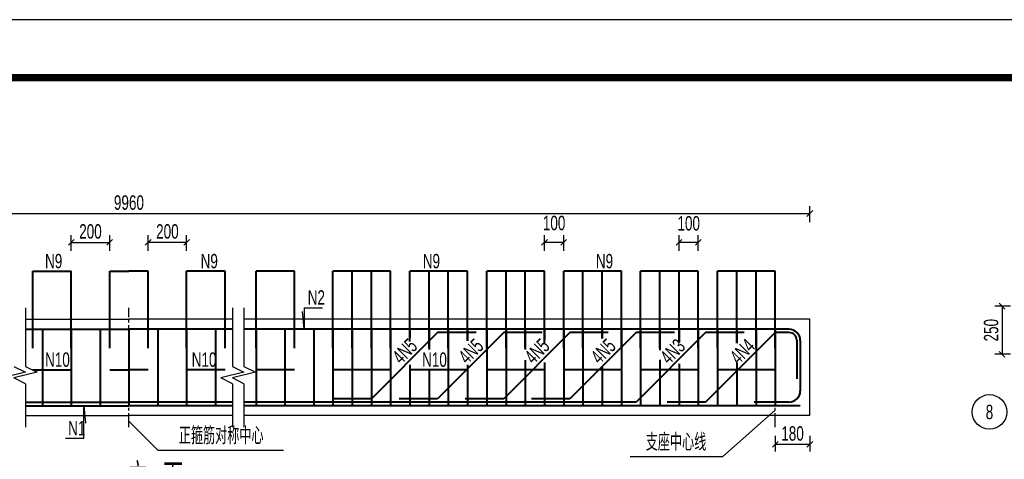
# Model space of a CAD drawing. Header units: millimetres. Extents: x -120871 to -111289, y -80062 to -71425.
# Tile 7 of 37: x -119301 to -118619, y -75433 to -75128. Entities that reach past the tile are written whole.
import ezdxf
from ezdxf.enums import TextEntityAlignment as Align

# ---------------------------------------------------------------- set-up
doc = ezdxf.new("R2010")
doc.units = ezdxf.units.MM
doc.header["$LTSCALE"] = 0.3
doc.header["$PDMODE"] = 99
doc.linetypes.add('CENTER', pattern=[50.8, 31.75, -6.35, 6.35, -6.35])
doc.layers.get('0').update_dxf_attribs({"lineweight": 18})
for name, color, linetype, lineweight in [('BM1', 7, 'Continuous', 15), ('文字', 4, 'Continuous', 18), ('标注', 7, 'Continuous', 18), ('轮廓', 7, 'Continuous', 30), ('钢筋', 1, 'Continuous', 40)]:
    doc.layers.add(name, color=color, linetype=linetype, lineweight=lineweight)
for name, color, linetype in [('LOCKUP', 7, 'Continuous'), ('点划线', 7, 'CENTER'), ('附属', 7, 'Continuous')]:
    doc.layers.add(name, color=color, linetype=linetype)
doc.styles.add('hz-e', font='hztxt_e.shx', dxfattribs={"width": 0.7, "bigfont": 'hztxt.shx'})
doc.dimstyles.new('ISO-50', dxfattribs={"dimscale": 0.625, "dimtxt": 25, "dimasz": 10, "dimexe": 12.5, "dimexo": 6.25, "dimgap": 6.25, "dimtad": 1, "dimdec": 0, "dimdsep": 46, "dimtxsty": 'hz-e', "dimblk": 'OBLIQUE', "dimcen": 2.5, "dimadec": 0, "dimazin": 0, "dimtfac": 1, "dimtdec": 0, "dimtix": 1, "dimtmove": 2, "dimatfit": 3, "dimldrblk": 'OBLIQUE', "dimfxl": 15, "dimfxlon": 1, "dimarcsym": 0})

# ---------------------------------------------------------------- blocks, each defined once
blk = doc.blocks.new('_Oblique')
at = {"color": 0, "linetype": 'ByBlock', "lineweight": -2}
blk.add_line((-0.5, -0.5), (0.5, 0.5), dxfattribs=at)
blk = doc.blocks.new('*D317')
at = {"layer": 'Defpoints', "color": 0}
for p in [(-119212.25, -75282.33), (-119212.25, -75302.33), (-119185.59, -75302.33)]:
    blk.add_point(p, dxfattribs=at)
at = {"layer": '标注', "color": 0, "lineweight": -2}
for p, q in [((-119212.25, -75288.33), (-119212.25, -75277.33)), ((-119185.59, -75288.33), (-119185.59, -75277.33)), ((-119185.59, -75282.33), (-119212.25, -75282.33))]:
    blk.add_line(p, q, dxfattribs=at)
at = {"layer": '标注', "color": 0, "lineweight": -2, "xscale": 4, "yscale": 4, "zscale": 4, "rotation": 180}
blk.add_blockref('_Oblique', (-119212.25, -75282.33), dxfattribs=at)
at = {"layer": '标注', "color": 0, "lineweight": -2, "xscale": 4, "yscale": 4, "zscale": 4}
blk.add_blockref('_Oblique', (-119185.59, -75282.33), dxfattribs=at)
at = {"layer": '标注', "color": 0, "insert": (-119198.92, -75274.83), "char_height": 10, "attachment_point": 5, "style": 'hz-e'}
blk.add_mtext('200', dxfattribs=at)
blk = doc.blocks.new('*D321')
at = {"layer": 'Defpoints', "color": 0}
for p in [(-119238.92, -75282.33), (-119265.59, -75302.33), (-119238.92, -75302.33)]:
    blk.add_point(p, dxfattribs=at)
at = {"layer": '标注', "color": 0, "lineweight": -2}
for p, q in [((-119265.59, -75288.33), (-119265.59, -75277.33)), ((-119238.92, -75288.33), (-119238.92, -75277.33)), ((-119265.59, -75282.33), (-119238.92, -75282.33))]:
    blk.add_line(p, q, dxfattribs=at)
at = {"layer": '标注', "color": 0, "lineweight": -2, "xscale": 4, "yscale": 4, "zscale": 4, "rotation": 180}
blk.add_blockref('_Oblique', (-119265.59, -75282.33), dxfattribs=at)
at = {"layer": '标注', "color": 0, "lineweight": -2, "xscale": 4, "yscale": 4, "zscale": 4}
blk.add_blockref('_Oblique', (-119238.92, -75282.33), dxfattribs=at)
at = {"layer": '标注', "color": 0, "insert": (-119252.25, -75274.83), "char_height": 10, "attachment_point": 5, "style": 'hz-e'}
blk.add_mtext('200', dxfattribs=at)
blk = doc.blocks.new('*D335')
at = {"layer": 'Defpoints', "color": 0}
for p in [(-118753.46, -75262.33), (-119697.71, -75282.33), (-118753.46, -75282.33)]:
    blk.add_point(p, dxfattribs=at)
at = {"layer": '标注', "color": 0, "lineweight": -2}
for p, q in [((-119697.71, -75268.33), (-119697.71, -75257.33)), ((-118753.46, -75268.33), (-118753.46, -75257.33)), ((-119697.71, -75262.33), (-118753.46, -75262.33))]:
    blk.add_line(p, q, dxfattribs=at)
at = {"layer": '标注', "color": 0, "lineweight": -2, "xscale": 4, "yscale": 4, "zscale": 4, "rotation": 180}
blk.add_blockref('_Oblique', (-119697.71, -75262.33), dxfattribs=at)
at = {"layer": '标注', "color": 0, "lineweight": -2, "xscale": 4, "yscale": 4, "zscale": 4}
blk.add_blockref('_Oblique', (-118753.46, -75262.33), dxfattribs=at)
at = {"layer": '标注', "color": 0, "insert": (-119225.59, -75254.83), "char_height": 10, "attachment_point": 5, "style": 'hz-e'}
blk.add_mtext('9960', dxfattribs=at)
blk = doc.blocks.new('*D341')
at = {"layer": 'Defpoints', "color": 0}
for p in [(-118844.13, -75282.33), (-118844.13, -75302.33), (-118830.79, -75302.33)]:
    blk.add_point(p, dxfattribs=at)
at = {"layer": '标注', "color": 0, "lineweight": -2}
for p, q in [((-118844.13, -75288.33), (-118844.13, -75277.33)), ((-118830.79, -75288.33), (-118830.79, -75277.33)), ((-118830.79, -75282.33), (-118844.13, -75282.33))]:
    blk.add_line(p, q, dxfattribs=at)
at = {"layer": '标注', "color": 0, "lineweight": -2, "xscale": 4, "yscale": 4, "zscale": 4, "rotation": 180}
blk.add_blockref('_Oblique', (-118844.13, -75282.33), dxfattribs=at)
at = {"layer": '标注', "color": 0, "lineweight": -2, "xscale": 4, "yscale": 4, "zscale": 4}
blk.add_blockref('_Oblique', (-118830.79, -75282.33), dxfattribs=at)
at = {"layer": '标注', "color": 0, "insert": (-118837.46, -75269.2), "char_height": 10, "attachment_point": 5, "style": 'hz-e'}
blk.add_mtext('100', dxfattribs=at)
blk = doc.blocks.new('*D419')
at = {"layer": 'Defpoints', "color": 0}
for p in [(-118937.46, -75282.33), (-118937.46, -75302.33), (-118924.13, -75302.33)]:
    blk.add_point(p, dxfattribs=at)
at = {"layer": '标注', "color": 0, "lineweight": -2}
for p, q in [((-118937.46, -75288.33), (-118937.46, -75277.33)), ((-118924.13, -75288.33), (-118924.13, -75277.33)), ((-118924.13, -75282.33), (-118937.46, -75282.33))]:
    blk.add_line(p, q, dxfattribs=at)
at = {"layer": '标注', "color": 0, "lineweight": -2, "xscale": 4, "yscale": 4, "zscale": 4, "rotation": 180}
blk.add_blockref('_Oblique', (-118937.46, -75282.33), dxfattribs=at)
at = {"layer": '标注', "color": 0, "lineweight": -2, "xscale": 4, "yscale": 4, "zscale": 4}
blk.add_blockref('_Oblique', (-118924.13, -75282.33), dxfattribs=at)
at = {"layer": '标注', "color": 0, "insert": (-118930.79, -75268.99), "char_height": 10, "attachment_point": 5, "style": 'hz-e'}
blk.add_mtext('100', dxfattribs=at)
blk = doc.blocks.new('*D342')
at = {"layer": 'Defpoints', "color": 0}
for p in [(-118777.46, -75402.33), (-118753.46, -75402.33), (-118777.46, -75422.33)]:
    blk.add_point(p, dxfattribs=at)
at = {"layer": '标注', "color": 0, "lineweight": -2}
for p, q in [((-118777.46, -75416.33), (-118777.46, -75427.33)), ((-118753.46, -75422.33), (-118777.46, -75422.33)), ((-118753.46, -75416.33), (-118753.46, -75427.33))]:
    blk.add_line(p, q, dxfattribs=at)
at = {"layer": '标注', "color": 0, "lineweight": -2, "xscale": 4, "yscale": 4, "zscale": 4, "rotation": 180}
blk.add_blockref('_Oblique', (-118777.46, -75422.33), dxfattribs=at)
at = {"layer": '标注', "color": 0, "lineweight": -2, "xscale": 4, "yscale": 4, "zscale": 4}
blk.add_blockref('_Oblique', (-118753.46, -75422.33), dxfattribs=at)
at = {"layer": '标注', "color": 0, "insert": (-118765.46, -75414.83), "char_height": 10, "attachment_point": 5, "style": 'hz-e'}
blk.add_mtext('180', dxfattribs=at)
blk = doc.blocks.new('*D358')
at = {"layer": 'Defpoints', "color": 0}
for p in [(-118600.23, -75326.56), (-118620.23, -75359.89), (-118600.23, -75359.89)]:
    blk.add_point(p, dxfattribs=at)
at = {"layer": '标注', "color": 0, "lineweight": -2}
for p, q in [((-118614.23, -75326.56), (-118625.23, -75326.56)), ((-118620.23, -75326.56), (-118620.23, -75359.89)), ((-118614.23, -75359.89), (-118625.23, -75359.89))]:
    blk.add_line(p, q, dxfattribs=at)
at = {"layer": '标注', "color": 0, "lineweight": -2, "xscale": 4, "yscale": 4, "zscale": 4}
for p, rotation in [((-118620.23, -75326.56), 90), ((-118620.23, -75359.89), 270)]:
    blk.add_blockref('_Oblique', p, dxfattribs=dict(at, rotation=rotation))
at = {"layer": '标注', "color": 0, "insert": (-118627.73, -75343.22), "char_height": 10, "attachment_point": 5, "rotation": 90, "style": 'hz-e'}
blk.add_mtext('250', dxfattribs=at)

msp = doc.modelspace()

# ---------------------------------------------------------------- linework, layer by layer
at = {"layer": 'BM1', "color": 0, "linetype": 'Continuous', "const_width": 4.999}
msp.add_lwpolyline([(-119814.296, -76603.197), (-119814.296, -75168.194), (-117801.801, -75168.194), (-117801.801, -76603.197)], close=True, dxfattribs=at)
at = {"layer": 'LOCKUP'}
msp.add_line((-117776.804, -75128.043), (-119898.218, -75128.043), dxfattribs=at)
at = {"layer": '点划线', "linetype": 'CENTER'}
for p, q in [((-119225.587, -75410.326), (-119225.587, -75327.66)), ((-118777.46, -75410.326), (-118777.46, -75338.326))]:
    msp.add_line(p, q, dxfattribs=at)
at = {"layer": '轮廓'}
for p, q in [((-119297.32, -75327.66), (-119297.32, -75368.326)), ((-119153.854, -75327.66), (-119153.854, -75368.326)), ((-119145.854, -75327.66), (-119145.854, -75368.326)), ((-119297.32, -75335.66), (-119225.587, -75335.66)), ((-119157.587, -75335.66), (-119225.587, -75335.66)), ((-119153.854, -75335.66), (-119224.381, -75335.66)), ((-118753.46, -75335.66), (-119145.854, -75335.66)), ((-118753.46, -75402.326), (-118753.46, -75335.66)), ((-118753.46, -75402.326), (-118753.46, -75335.66)), ((-119297.32, -75372.326), (-119313.32, -75376.326)), ((-119305.32, -75368.326), (-119297.32, -75372.326)), ((-119289.32, -75372.326), (-119305.32, -75376.326)), ((-119297.32, -75368.326), (-119289.32, -75372.326)), ((-119145.854, -75372.326), (-119161.854, -75376.326)), ((-119153.854, -75368.326), (-119145.854, -75372.326)), ((-119137.854, -75372.326), (-119153.854, -75376.326)), ((-119145.854, -75368.326), (-119137.854, -75372.326)), ((-119297.32, -75380.326), (-119305.32, -75376.326)), ((-119297.32, -75380.326), (-119297.32, -75410.326)), ((-119153.854, -75380.326), (-119161.854, -75376.326)), ((-119145.854, -75380.326), (-119153.854, -75376.326)), ((-119153.854, -75380.326), (-119153.854, -75410.326)), ((-119145.854, -75380.326), (-119145.854, -75410.326)), ((-119297.32, -75402.326), (-119225.587, -75402.326)), ((-119157.587, -75402.326), (-119225.587, -75402.326)), ((-119153.854, -75402.326), (-119224.381, -75402.326)), ((-118753.46, -75402.326), (-119145.854, -75402.326))]:
    msp.add_line(p, q, dxfattribs=at)
at = {"layer": '钢筋'}
for p, q in [((-119292.254, -75355.66), (-119292.254, -75302.326)), ((-119292.254, -75302.326), (-119265.587, -75302.326)), ((-119265.587, -75355.66), (-119265.587, -75302.326)), ((-119238.92, -75302.326), (-119225.587, -75302.326)), ((-119238.92, -75355.66), (-119238.92, -75302.326)), ((-119212.254, -75302.326), (-119225.587, -75302.326)), ((-119212.254, -75355.66), (-119212.254, -75302.326)), ((-119185.587, -75355.66), (-119185.587, -75302.326)), ((-119158.92, -75302.326), (-119185.587, -75302.326)), ((-119158.92, -75355.66), (-119158.92, -75302.326)), ((-119110.793, -75302.326), (-119137.46, -75302.326)), ((-119137.46, -75355.66), (-119137.46, -75302.326)), ((-119110.793, -75355.66), (-119110.793, -75302.326)), ((-119084.126, -75355.66), (-119084.126, -75302.326)), ((-119044.126, -75302.326), (-119084.126, -75302.326)), ((-119070.793, -75355.66), (-119070.793, -75302.326)), ((-119057.46, -75355.66), (-119057.46, -75302.326)), ((-119044.126, -75355.66), (-119044.126, -75302.326)), ((-119030.793, -75350.956), (-119030.793, -75302.326)), ((-118990.793, -75302.326), (-119030.793, -75302.326)), ((-119017.46, -75355.66), (-119017.46, -75302.326)), ((-119004.126, -75355.66), (-119004.126, -75302.326)), ((-118990.793, -75350.663), (-118990.793, -75302.326)), ((-118977.46, -75355.66), (-118977.46, -75302.326)), ((-118950.793, -75302.326), (-118977.46, -75302.326)), ((-118937.46, -75302.326), (-118964.126, -75302.326)), ((-118964.126, -75355.66), (-118964.126, -75302.326)), ((-118950.793, -75355.66), (-118950.793, -75302.326)), ((-118937.46, -75352.556), (-118937.46, -75302.326)), ((-118897.46, -75302.326), (-118924.126, -75302.326)), ((-118924.126, -75355.66), (-118924.126, -75302.326)), ((-118910.793, -75355.66), (-118910.793, -75302.326)), ((-118884.126, -75302.326), (-118910.793, -75302.326)), ((-118897.46, -75349.063), (-118897.46, -75302.326)), ((-118884.126, -75355.66), (-118884.126, -75302.326)), ((-118844.126, -75302.326), (-118870.793, -75302.326)), ((-118870.793, -75355.66), (-118870.793, -75302.326)), ((-118857.46, -75355.66), (-118857.46, -75302.326)), ((-118830.793, -75302.326), (-118857.46, -75302.326)), ((-118844.126, -75351.679), (-118844.126, -75302.326)), ((-118830.793, -75355.66), (-118830.793, -75302.326)), ((-118817.46, -75355.66), (-118817.46, -75302.326)), ((-118790.793, -75302.326), (-118817.46, -75302.326)), ((-118804.126, -75352.13), (-118804.126, -75302.326)), ((-118777.46, -75302.326), (-118804.126, -75302.326)), ((-118790.793, -75355.66), (-118790.793, -75302.326)), ((-118777.46, -75355.66), (-118777.46, -75302.326)), ((-119297.32, -75342.46), (-119225.587, -75342.46)), ((-119285.587, -75342.46), (-119285.587, -75395.526)), ((-119265.587, -75342.46), (-119265.587, -75395.526)), ((-119245.587, -75342.46), (-119245.587, -75395.526)), ((-119157.587, -75342.46), (-119225.587, -75342.46)), ((-119225.587, -75342.46), (-119225.587, -75395.526)), ((-119153.854, -75342.46), (-119224.381, -75342.46)), ((-119205.587, -75342.46), (-119205.587, -75395.526)), ((-119185.587, -75342.46), (-119185.587, -75395.526)), ((-119165.587, -75342.46), (-119165.587, -75395.526)), ((-118768.126, -75342.46), (-119145.854, -75342.46)), ((-119137.46, -75342.46), (-119137.46, -75395.526)), ((-119117.46, -75342.46), (-119117.46, -75395.526)), ((-119097.46, -75342.46), (-119097.46, -75395.526)), ((-119084.126, -75342.46), (-119084.126, -75395.526)), ((-119070.793, -75342.46), (-119070.793, -75395.526)), ((-119057.46, -75342.46), (-119057.46, -75395.526)), ((-119011.593, -75344.86), (-119057.46, -75390.726)), ((-119044.126, -75342.46), (-119044.126, -75395.526)), ((-119030.793, -75342.46), (-119030.793, -75348.169)), ((-119017.46, -75342.46), (-119017.46, -75356.701)), ((-118965.726, -75344.86), (-119011.593, -75390.726)), ((-118984.926, -75344.86), (-119011.593, -75344.86)), ((-119004.126, -75342.46), (-119004.126, -75395.526)), ((-118990.793, -75342.46), (-118990.793, -75350.663)), ((-118977.46, -75342.46), (-118977.46, -75395.526)), ((-118919.86, -75344.86), (-118965.726, -75390.726)), ((-118939.06, -75344.86), (-118965.726, -75344.86)), ((-118964.126, -75342.46), (-118964.126, -75395.526)), ((-118950.793, -75342.46), (-118950.793, -75356.53)), ((-118937.46, -75342.46), (-118937.46, -75349.769)), ((-118924.126, -75342.46), (-118924.126, -75355.793)), ((-118924.126, -75342.46), (-118924.126, -75395.526)), ((-118873.993, -75344.86), (-118919.86, -75390.726)), ((-118893.193, -75344.86), (-118919.86, -75344.86)), ((-118910.793, -75342.46), (-118910.793, -75395.526)), ((-118897.46, -75342.46), (-118897.46, -75349.063)), ((-118884.126, -75342.46), (-118884.126, -75395.526)), ((-118825.726, -75344.86), (-118873.993, -75393.126)), ((-118847.326, -75344.86), (-118873.993, -75344.86)), ((-118870.793, -75342.46), (-118870.793, -75395.526)), ((-118857.46, -75342.46), (-118857.46, -75356.947)), ((-118844.126, -75342.46), (-118844.126, -75351.679)), ((-118844.126, -75342.46), (-118844.126, -75348.892)), ((-118830.793, -75342.46), (-118830.793, -75395.526)), ((-118799.06, -75344.86), (-118825.726, -75344.86)), ((-118777.46, -75344.86), (-118825.726, -75393.126)), ((-118817.46, -75342.46), (-118817.46, -75395.526)), ((-118804.126, -75342.46), (-118804.126, -75352.263)), ((-118804.126, -75342.46), (-118804.126, -75352.263)), ((-118790.793, -75342.46), (-118790.793, -75395.526)), ((-118777.46, -75342.46), (-118777.46, -75395.526)), ((-118767.86, -75344.86), (-118777.46, -75344.86)), ((-118762.526, -75350.193), (-118762.526, -75376.86)), ((-118760.126, -75350.46), (-118760.126, -75385.26)), ((-119030.793, -75367.305), (-119030.793, -75395.526)), ((-118990.793, -75367.124), (-118990.793, -75395.526)), ((-118950.793, -75364.044), (-118950.793, -75395.526)), ((-118937.46, -75365.705), (-118937.46, -75395.526)), ((-118857.46, -75363.641), (-118857.46, -75395.526)), ((-118844.126, -75366.582), (-118844.126, -75395.526)), ((-118804.126, -75365.711), (-118804.126, -75395.526)), ((-119292.254, -75370.593), (-119265.587, -75370.593)), ((-119238.92, -75370.593), (-119225.587, -75370.593)), ((-119212.254, -75370.593), (-119225.587, -75370.593)), ((-119158.92, -75370.593), (-119185.587, -75370.593)), ((-119110.793, -75370.593), (-119137.46, -75370.593)), ((-119044.126, -75370.593), (-119084.126, -75370.593)), ((-118990.793, -75370.593), (-119030.793, -75370.593)), ((-119017.46, -75370.972), (-119017.46, -75395.526)), ((-118937.46, -75370.593), (-118977.46, -75370.593)), ((-118959.443, -75370.593), (-118964.126, -75370.593)), ((-118884.126, -75370.593), (-118924.126, -75370.593)), ((-118897.46, -75370.593), (-118904.201, -75370.593)), ((-118897.46, -75368.724), (-118897.46, -75395.526)), ((-118849.639, -75370.593), (-118870.793, -75370.593)), ((-118830.793, -75370.593), (-118857.46, -75370.593)), ((-118777.46, -75370.593), (-118817.46, -75370.593)), ((-118790.793, -75370.593), (-118792.201, -75370.593)), ((-119297.32, -75393.126), (-119225.587, -75393.126)), ((-119157.587, -75393.126), (-119225.587, -75393.126)), ((-119153.854, -75393.126), (-119224.381, -75393.126)), ((-118873.993, -75393.126), (-119145.854, -75393.126)), ((-119057.46, -75390.726), (-119084.126, -75390.726)), ((-119011.593, -75390.726), (-119038.26, -75390.726)), ((-118965.726, -75390.726), (-118992.393, -75390.726)), ((-118919.86, -75390.726), (-118946.526, -75390.726)), ((-118825.726, -75393.126), (-118852.393, -75393.126)), ((-118768.126, -75393.126), (-118792.126, -75393.126)), ((-118768.126, -75393.126), (-118792.126, -75393.126)), ((-119297.32, -75395.526), (-119225.587, -75395.526)), ((-119157.587, -75395.526), (-119225.587, -75395.526)), ((-119153.854, -75395.526), (-119224.381, -75395.526)), ((-118760.126, -75395.526), (-119145.854, -75395.526))]:
    msp.add_line(p, q, dxfattribs=at)
for centre, radius, start, end in [((-118768.126, -75350.46), 8, 0, 90), ((-118767.86, -75350.193), 5.333, 0, 90), ((-118768.126, -75385.126), 8, 270, 0)]:
    msp.add_arc(centre, radius, start, end, dxfattribs=at)
at = {"layer": '附属'}
for p, q in [((-119104.075, -75342.326), (-119105.275, -75330.326)), ((-119104.075, -75327.66), (-119091.254, -75327.66)), ((-119104.075, -75327.66), (-119104.075, -75342.326)), ((-119256.833, -75395.66), (-119255.633, -75407.66)), ((-119256.833, -75418.326), (-119256.833, -75395.66)), ((-118777.46, -75398.713), (-118813.91, -75430.798)), ((-119205.587, -75426.326), (-119225.587, -75406.326)), ((-119256.833, -75418.326), (-119269.654, -75418.326)), ((-119205.587, -75426.326), (-119118.318, -75426.326)), ((-118878.152, -75430.798), (-118813.91, -75430.798))]:
    msp.add_line(p, q, dxfattribs=at)
msp.add_circle((-118628.944, -75399.872), 12, dxfattribs=at)

# ---------------------------------------------------------------- texts
at = {"layer": '文字', "style": 'hz-e', "width": 0.7}
for s, p in [('N9', (-119283.734, -75300.326)), ('N9', (-119175.877, -75300.326)), ('N9', (-119021.84, -75300.326)), ('N9', (-118901.84, -75300.326)), ('N2', (-119101.638, -75325.499)), ('N10', (-119283.726, -75368.593)), ('N10', (-119182.051, -75368.593)), ('N10', (-119022.306, -75368.593)), ('N1', (-119267.708, -75416.166))]:
    msp.add_text(s, height=10, dxfattribs=at).set_placement(p)
for s, p in [('4N5', (-119036.93, -75367.369)), ('4N5', (-118991.064, -75367.369)), ('4N5', (-118945.197, -75367.369)), ('4N5', (-118899.33, -75367.369)), ('4N3', (-118851.224, -75367.529)), ('4N4', (-118802.891, -75367.462))]:
    msp.add_text(s, height=10, rotation=45, dxfattribs=at).set_placement(p)
for s, height, p in [('8', 10, (-118628.944, -75399.872)), ('正箍筋对称中心', 12, (-119161.634, -75415.656)), ('支座中心线', 12, (-118846.281, -75420.128)), ('立  面', 20, (-119207.155, -75444.246))]:
    msp.add_text(s, height=height, dxfattribs=at).set_placement(p, align=Align.MIDDLE)

# ---------------------------------------------------------------- dimensions: what is measured, and where the dimension line sits
at = {"layer": '标注'}
dim = msp.add_aligned_dim(p1=(-119697.714, -75282.326), p2=(-118753.46, -75282.326), distance=20, text='9960', dimstyle='ISO-50', override={"dimscale": 0.4, "dimlfac": 7.5}, dxfattribs=at)
dim.commit()
dim.dimension.update_dxf_attribs({"geometry": '*D335', "text_midpoint": (-119225.587, -75254.826)})
for base, p1, p2, picture, middle in [((-118937.46, -75282.326), (-118924.126, -75302.326), (-118937.46, -75302.326), '*D419', (-118930.793, -75268.988)), ((-118844.126, -75282.326), (-118830.793, -75302.326), (-118844.126, -75302.326), '*D341', (-118837.46, -75269.197))]:
    dim = msp.add_linear_dim(base=base, p1=p1, p2=p2, angle=180, dimstyle='ISO-50', override={"dimscale": 0.4, "dimlfac": 7.5}, dxfattribs=at)
    dim.commit()
    dim.dimension.update_dxf_attribs({"geometry": picture, "text_midpoint": middle, "dimtype": 161})
for p1, p2, distance, picture, middle in [((-119265.587, -75302.326), (-119238.92, -75302.326), 20, '*D321', (-119252.254, -75274.826)), ((-119185.587, -75302.326), (-119212.254, -75302.326), -20, '*D317', (-119198.92, -75274.826)), ((-118600.231, -75326.558), (-118600.231, -75359.891), -20, '*D358', (-118627.731, -75343.225)), ((-118753.46, -75402.326), (-118777.46, -75402.326), 20, '*D342', (-118765.46, -75414.826))]:
    dim = msp.add_aligned_dim(p1=p1, p2=p2, distance=distance, dimstyle='ISO-50', override={"dimscale": 0.4, "dimlfac": 7.5}, dxfattribs=at)
    dim.commit()
    dim.dimension.update_dxf_attribs({"geometry": picture, "text_midpoint": middle})

doc.saveas('drawing.dxf')
